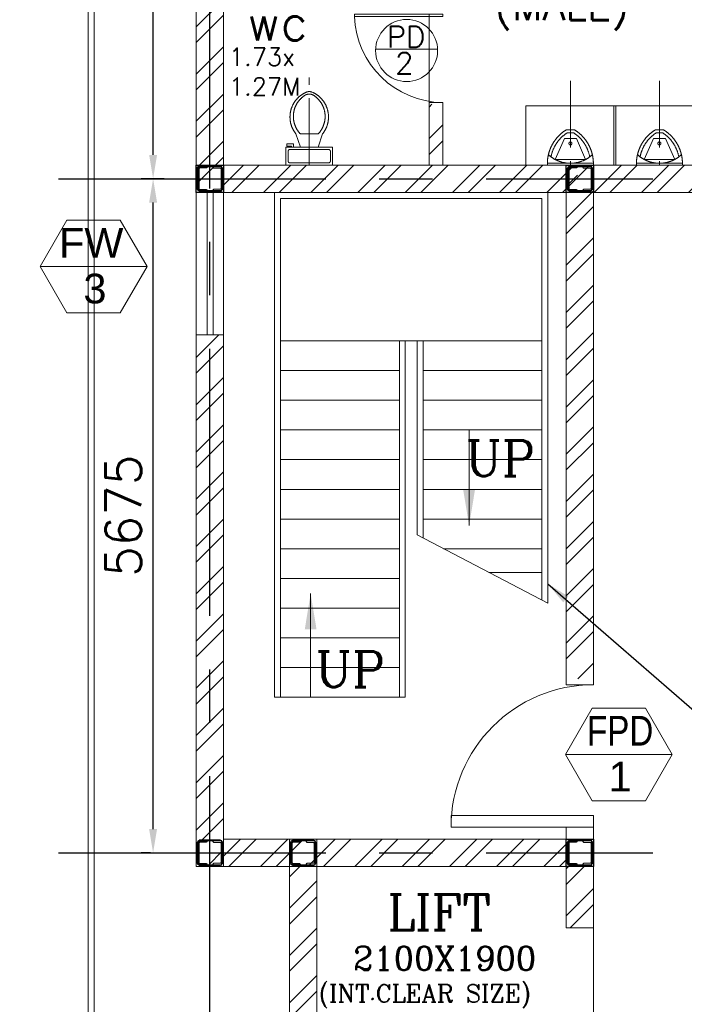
# Model space of a CAD drawing. Header units: inches. Extents: x 0 to 1544102, y 0 to 23144100.
# Tile 149 of 203: x 588974 to 594570, y 143105 to 151394. Entities that reach past the tile are written whole.
import ezdxf
from ezdxf.enums import TextEntityAlignment as Align

# ---------------------------------------------------------------- set-up
doc = ezdxf.new("R2010")
doc.units = ezdxf.units.IN
doc.header["$LTSCALE"] = 1800
doc.header["$MEASUREMENT"] = 0
doc.linetypes.add('1 NORTH ELEVATION$0$NORTH ELEVATION$0$HIDDEN', pattern=[0.375, 0.25, -0.125])
doc.linetypes.add('CENTER', pattern=[2, 1.25, -0.25, 0.25, -0.25])
doc.layers.get('0').update_dxf_attribs({"color": 253})
for name, color, linetype in [('1', 7, 'Continuous'), ('COL', 1, 'Continuous'), ('GRID', 251, 'CENTER')]:
    doc.layers.add(name, color=color, linetype=linetype)
for name, color, linetype, lineweight in [('2CON', 1, 'Continuous', 13), ('A-DOOR', 31, 'Continuous', 9), ('A-DOOR TAG', 3, 'Continuous', 15), ('A-WIN TAG', 3, 'Continuous', 13), ('A-WIN TAG TEXT', 3, 'Continuous', 13), ('CCONTHIN', 15, '1 NORTH ELEVATION$0$NORTH ELEVATION$0$HIDDEN', 13), ('CHAT', 11, 'Continuous', 13), ('CL', 8, 'CENTER', 15), ('CONCRETE', 145, 'Continuous', 15), ('DIM', 4, 'Continuous', 18), ('DOOR', 235, 'Continuous', 13), ('LEADER', 4, 'Continuous', 15), ('STAIR', 2, 'Continuous', 15), ('TEXT', 3, 'Continuous', 18), ('WALL', 6, 'Continuous', 18), ('WALL HATCH', 251, 'Continuous', 13), ('WINDOW', 3, 'Continuous', 13)]:
    doc.layers.add(name, color=color, linetype=linetype, lineweight=lineweight)
doc.styles.add('ROAMNS', font='ROMANS.shx')
doc.styles.add('ROMANC', font='ROMANC.SHX')
doc.styles.add('ROMANS', font='romans.shx')
doc.styles.get("Standard").update_dxf_attribs({"font": 'arial.ttf'})
doc.linetypes.add('FENCELINE1', pattern='A,0.25,-0.1,[133,ltypeshp.shx,S=0.1,R=0,X=-0.1,Y=0],-0.1,1', length=1.45)
doc.dimstyles.new('270-TA-100', dxfattribs={"dimscale": 150, "dimtxt": 400, "dimasz": 2, "dimexe": 0.75, "dimexo": 1, "dimgap": 1, "dimtad": 1, "dimdec": 0, "dimzin": 12, "dimdsep": 46, "dimtxsty": 'ROMANS', "dimcen": 0, "dimclrd": 256, "dimclre": 256, "dimclrt": 6, "dimadec": 1, "dimazin": 3, "dimtfac": 1, "dimtdec": 0, "dimtix": 1, "dimtmove": 2, "dimatfit": 0, "dimfxl": 1.25, "dimarcsym": 2})
doc.dimstyles.new('DIM INT 1', dxfattribs={"dimtxt": 300, "dimasz": 200, "dimexe": 100, "dimexo": 100, "dimgap": 100, "dimtad": 1, "dimdec": 0, "dimzin": 13, "dimdsep": 46, "dimlunit": 5, "dimtxsty": 'ROAMNS', "dimblk2": 'OBLIQUE', "dimcen": 0.09, "dimclrd": 9, "dimclre": 9, "dimclrt": 4, "dimadec": 0, "dimazin": 0, "dimtfac": 1, "dimtdec": 0, "dimtix": 1, "dimtmove": 2, "dimatfit": 3, "dimfxl": 1, "dimtolj": 1, "dimtzin": 13, "dimarcsym": 0})
pattern_1 = [(45, (-441713.8347314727, -182367.0470372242), (-198.8737822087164, 198.8737822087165), []), (45, (-441581.2522102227, -182367.0470372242), (-198.8737822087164, 198.8737822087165), [])]

# ---------------------------------------------------------------- blocks, each defined once
blk = doc.blocks.new('*D857')
at = {"layer": 'DIM', "color": 9, "lineweight": -2, "transparency": 16777216}
for p, q in [((590190.7897118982, 150054.8886561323), (589997.2897118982, 150054.8886561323)), ((590097.2897118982, 144579.8886561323), (590097.2897118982, 149854.8886561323)), ((590074.7897118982, 144379.8886561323), (589997.2897118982, 144379.8886561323))]:
    blk.add_line(p, q, dxfattribs=at)
at = {"layer": 'DIM', "color": 9, "transparency": 16777216}
for points in [[(590063.9563785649, 149854.8886561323), (590130.6230452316, 149854.8886561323), (590097.2897118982, 150054.8886561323)], [(590063.9563785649, 144579.8886561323), (590130.6230452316, 144579.8886561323), (590097.2897118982, 144379.8886561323)]]:
    blk.add_solid(points, dxfattribs=at)
at = {"layer": 'DIM', "color": 4, "transparency": 16777216, "insert": (589847.2897118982, 147217.3886561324), "char_height": 300, "attachment_point": 5, "rotation": 90, "style": 'ROAMNS'}
blk.add_mtext('\\A1;5675', dxfattribs=at)
blk = doc.blocks.new('_Oblique')
at = {"color": 0, "linetype": 'ByBlock', "lineweight": -2}
blk.add_line((-0.5, -0.5), (0.5, 0.5), dxfattribs=at)
blk = doc.blocks.new('*D858')
at = {"layer": 'DIM', "color": 9, "lineweight": -2, "transparency": 16777216}
for p, q in [((590099.7897118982, 154084.8886561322), (589997.2897118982, 154084.8886561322)), ((590097.2897118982, 150254.8886561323), (590097.2897118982, 153884.8886561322)), ((590190.7897118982, 150054.8886561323), (589997.2897118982, 150054.8886561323))]:
    blk.add_line(p, q, dxfattribs=at)
at = {"layer": 'DIM', "color": 9, "transparency": 16777216}
for points in [[(590063.9563785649, 153884.8886561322), (590130.6230452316, 153884.8886561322), (590097.2897118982, 154084.8886561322)], [(590063.9563785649, 150254.8886561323), (590130.6230452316, 150254.8886561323), (590097.2897118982, 150054.8886561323)]]:
    blk.add_solid(points, dxfattribs=at)
at = {"layer": 'DIM', "color": 4, "transparency": 16777216, "insert": (589847.2897118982, 152069.8886561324), "char_height": 300, "attachment_point": 5, "rotation": 90, "style": 'ROAMNS'}
blk.add_mtext('\\A1;4030', dxfattribs=at)
blk = doc.blocks.new('Stub column')
at = {"layer": 'COL', "linetype": 'ByBlock'}
for p, q in [((-108, 90), (-108, -90)), ((-108, 90), (-100, 90)), ((-108, 90), (-100, 90)), ((-108, 90), (-108, -90)), ((-25, 100), (-100, 100)), ((-100, 100), (-100, -100)), ((-100, 100), (-100, -100)), ((-25, 100), (-100, 100)), ((90, 108), (-90, 108)), ((-90, 100), (-90, 108)), ((-90, 100), (-90, 108)), ((-25, 100), (100, 100)), ((90, 100), (90, 108)), ((100, 100), (100, -100)), ((108, 90), (100, 90)), ((108, 90), (108, -90)), ((-108, -90), (-100, -90)), ((-108, -90), (-100, -90)), ((-100, -100), (-25, -100)), ((-100, -100), (-25, -100)), ((-90, -100), (-90, -108)), ((-90, -100), (-90, -108)), ((90, -108), (-90, -108)), ((100, -100), (-25, -100)), ((90, -100), (90, -108)), ((108, -90), (100, -90))]:
    blk.add_line(p, q, dxfattribs=at)
for points in [[(-25, -100), (-25, -96.7447988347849, 0.4015435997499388), (-30.73937665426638, -90.75046188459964), (-88.2606233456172, -88.24953811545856, -0.4015435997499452), (-94, -82.25520116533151), (-94, 82.25520116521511, -0.4015435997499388), (-88.2606233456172, 88.24953811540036), (-30.73937665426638, 90.75046188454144, 0.401543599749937), (-25, 96.74479883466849), (-25, 100)], [(-25, -100), (-25, -96.7447988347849, 0.4015435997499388), (-30.73937665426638, -90.75046188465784), (-88.2606233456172, -88.24953811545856, -0.4015435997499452), (-94, -82.25520116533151), (-94, 82.25520116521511, -0.4015435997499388), (-88.2606233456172, 88.24953811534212), (-30.73937665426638, 90.75046188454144, 0.401543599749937), (-25, 96.74479883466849), (-25, 100)], [(25, -100), (25, -96.7447988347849, -0.4015435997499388), (30.73937665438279, -90.75046188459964), (88.26062334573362, -88.24953811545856, 0.4015435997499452), (94, -82.25520116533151), (94, 82.25520116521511, 0.4015435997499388), (88.26062334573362, 88.24953811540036), (30.73937665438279, 90.75046188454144, -0.401543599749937), (25, 96.74479883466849), (25, 100)]]:
    blk.add_lwpolyline(points, format="xyb", dxfattribs=at)
blk = doc.blocks.new('M_Fire Door Single - 1200 x 2100mm FPD1-Level 1')
at = {"layer": 'A-DOOR'}
for p, q in [((499.9999999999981, -114.9999999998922), (499.9999999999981, -1314.99999999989)), ((599.9999999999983, -114.9999999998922), (499.9999999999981, -114.9999999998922)), ((599.9999999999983, -114.9999999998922), (599.9999999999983, -1314.99999999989)), ((599.9999999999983, -1314.99999999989), (499.9999999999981, -1314.99999999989))]:
    blk.add_line(p, q, dxfattribs=at)
blk.add_arc((599.9999999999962, -114.9999999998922), 1200, 180.0000000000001, 269.9999999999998, dxfattribs=at)
blk = doc.blocks.new('SERVICE BUILDING-ARCH$0$dd1')
at = {"layer": 'DOOR'}
blk.add_lwpolyline([(-1000, 975.0000000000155), (0, 975.0000000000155), (0, 1000.000000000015), (-1000, 1000.000000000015)], close=True, dxfattribs=at)
blk.add_arc((13.43147723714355, 1014.09638690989), 1014.185331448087, 182.2092738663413, 269.2411747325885, dxfattribs=at)
blk = doc.blocks.new('Toilet')
for p, q in [((9.5, -7), (9.5, -3)), ((-10, -9.5), (-8, -9.5)), ((-10, -10.5), (-10, -9.5)), ((-7, -10.5), (-10, -10.5)), ((-8, -9.5), (-8, -9)), ((-7, -9), (-7, -10.5)), ((-4, -9), (-6, -15)), ((4, -9), (6, -15)), ((4, -15), (-4, -15))]:
    blk.add_line(p, q)
blk.add_lwpolyline([(10.5, -9), (10.5, -1), (-10.5, -1), (-10.5, -9)], close=True)
for points in [[(-9.5, -3), (-9.5, -7)], [(8.5, -2), (-8.5, -2)], [(-8.5, -8), (8.5, -8)]]:
    blk.add_lwpolyline(points)
for centre, radius, start, end in [((-8.625, -2.875), 0.8838834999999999, 81.86989999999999, 188.1301), ((8.625, -2.875), 0.8838834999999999, 351.8699, 98.13009999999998), ((-8.625, -7.125), 0.8838834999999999, 171.869898, 278.1301), ((8.625, -7.125), 0.8838834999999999, 261.8699, 8.130099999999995), ((3.519562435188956, -22.58049502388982), 12.16902005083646, 141.4691096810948, 247.9714346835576), ((4.199957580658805, -22.81740929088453), 11.3291791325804, 136.3677254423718, 238.946823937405), ((-3.519499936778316, -22.58047137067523), 12.16903423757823, 292.0284332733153, 38.53070636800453), ((-4.199890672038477, -22.81738596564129), 11.32918622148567, 301.0530065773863, 43.63209216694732), ((2.09660981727e-05, -28.87646475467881), 4, 245.7318247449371, 294.2681740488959), ((2.09415214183e-05, -29.99996806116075), 4, 254.8605283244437, 285.1394707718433)]:
    blk.add_arc(centre, radius, start, end)
blk = doc.blocks.new('*U1381')
for p, q in [((-27.49682435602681, 308.1439852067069), (42.7468245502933, 308.1439852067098)), ((-20.13163502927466, 282.7439852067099), (35.38163522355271, 282.7439852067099)), ((-43.17499990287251, 235.1958732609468), (-120.9794756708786, 59.29631018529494)), ((-43.17499990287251, 235.1958732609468), (58.42500009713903, 235.1958732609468)), ((58.42500009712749, 235.1958732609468), (136.2294758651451, 59.29631018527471)), ((-186.0499999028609, 28.7439852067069), (201.300000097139, 28.743985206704)), ((-186.0499999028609, 28.7439852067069), (-186.0499999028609, 11.67212062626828)), ((-186.0499999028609, 11.67212062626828), (201.300000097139, 11.67212062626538)), ((-120.9794756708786, 59.29631018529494), (136.2294758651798, 59.29631018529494)), ((201.300000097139, 11.67212062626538), (201.300000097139, 28.743985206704))]:
    blk.add_line(p, q)
blk.add_circle((7.118994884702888, 194.1076211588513), 12.7)
for centre, radius, start, end in [((148.0873589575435, 23.81626660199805), 334.1736928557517, 121.6970540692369, 179.1550869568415), ((148.0873589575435, 23.81626660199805), 308.7736928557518, 123.0107951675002, 169.3055204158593), ((-132.8373587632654, 23.81626660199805), 308.7736928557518, 10.69447958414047, 56.98920483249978), ((-132.8373587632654, 23.81626660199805), 334.1736928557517, 0.8449130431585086, 58.30294593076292), ((7.625000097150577, 299.6545788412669), 272.6008226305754, 227.2519700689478, 312.7480299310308)]:
    blk.add_arc(centre, radius, start, end)
blk = doc.blocks.new('TOILET unit2 option3')
at = {"layer": 'WALL HATCH'}
h = blk.add_hatch(dxfattribs=at)
h.set_pattern_fill('ANSI32', color=256, scale=750, style=0)
h.set_pattern_definition([(45, (-681230.979819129, -184574.4962365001), (-198.8737822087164, 198.8737822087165), []), (45, (-681098.3972978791, -184574.4962365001), (-198.8737822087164, 198.8737822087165), [])])
h.paths.add_polyline_path([(1845.000000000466, -1786.347421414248), (1960.000000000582, -1786.347421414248), (1960.000000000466, -1179.999999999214), (1845.000000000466, -1179.999999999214)])
h.paths.add_polyline_path([(1845.000000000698, -3914.999999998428), (1960.000000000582, -3914.999999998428), (1960.000000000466, -3403.152578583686), (1845.000000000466, -3403.152578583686)])
h = blk.add_hatch(dxfattribs=at)
h.set_pattern_fill('ANSI32', color=256, scale=750, style=0)
h.set_pattern_definition(pattern_1)
h.paths.add_polyline_path([(115.0000000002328, -3914.999999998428), (115.0000000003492, -4144.999999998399), (3000.000000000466, -4144.999999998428), (3000.000000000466, -3914.999999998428)])
h = blk.add_hatch(dxfattribs=at)
h.set_pattern_fill('ANSI32', color=256, scale=750, style=0)
h.set_pattern_definition(pattern_1)
h.paths.add_polyline_path([(6390.000000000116, -3914.999999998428), (6160.000000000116, -3914.999999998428), (6159.999999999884, -3914.999999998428), (2960.165268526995, -3914.999999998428), (2960.165268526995, -4144.999999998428), (6389.999999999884, -4144.999999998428)])
at = {"layer": 'A-DOOR TAG', "color": 1}
blk.add_line((1917.155147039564, -2939.418572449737), (1395.117559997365, -2939.418572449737), dxfattribs=at)
blk.add_circle((1656.136353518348, -2950.395697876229), 261.2495126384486, dxfattribs=at)
at = {"layer": 'CCONTHIN', "linetype": 'Continuous'}
for p, q in [((2660.000000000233, -3415.999828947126), (4160.000000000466, -3415.999828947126)), ((2659.999999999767, -3914.999999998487), (2659.999999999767, -3415.999828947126)), ((3402, -3914.999999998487), (3402, -3415.999828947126)), ((3418.000000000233, -3914.999999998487), (3418.000000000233, -3415.999828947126))]:
    blk.add_line(p, q, dxfattribs=at)
at = {"layer": 'CL', "ltscale": 0.25}
for p, q in [((836.262243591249, -3914.999999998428), (836.262243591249, -3178.868455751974)), ((3034.999999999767, -3205.733623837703), (3034.999999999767, -3914.999263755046)), ((3785.000000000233, -3205.733623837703), (3785.000000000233, -3914.999263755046))]:
    blk.add_line(p, q, dxfattribs=at)
at = {"layer": 'DIM'}
blk.add_line((1845.000000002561, -2644.999999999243), (1845.000000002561, -3388.652578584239), dxfattribs=at)
at = {"layer": 'WALL'}
for p, q in [((1845.000000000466, -3388.652578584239), (1845.000000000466, -3914.999999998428)), ((1960.000000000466, -3388.652578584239), (1845.000000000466, -3388.652578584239)), ((1960.000000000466, -3388.652578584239), (1960.000000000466, -3914.999999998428)), ((1845.000000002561, -3429.999999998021), (1845.000000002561, -3914.999999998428)), ((1960.000000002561, -3429.999999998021), (1960.000000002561, -3914.999999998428)), ((115.0000000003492, -3914.999999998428), (6389.999999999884, -3914.999999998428)), ((1845.000000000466, -3914.999999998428), (1730.000000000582, -3914.999999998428)), ((115.0000000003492, -4144.999999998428), (6389.999999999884, -4144.999999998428))]:
    blk.add_line(p, q, dxfattribs=at)
at = {"layer": 'CCONTHIN', "xscale": -18.75, "yscale": 18.75, "zscale": 18.75, "rotation": 180}
blk.add_blockref('Toilet', (836.262243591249, -3933.749999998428), dxfattribs=at)
at = {"layer": 'CCONTHIN', "xscale": -1}
blk.add_blockref('*U1381', (3042.625000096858, -3926.671384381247), dxfattribs=at)
at = {"layer": 'CCONTHIN'}
blk.add_blockref('*U1381', (3777.374999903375, -3926.671384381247), dxfattribs=at)
at = {"layer": 'CHAT', "xscale": 0.7436525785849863, "yscale": 0.7436525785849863, "zscale": 0.7436525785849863}
blk.add_blockref('SERVICE BUILDING-ARCH$0$dd1', (1959.999999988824, -3388.652578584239), dxfattribs=at)
at = {"layer": 'A-DOOR TAG', "linetype": 'Continuous', "style": 'ROMANS'}
for s, p in [('PD', (1488.901870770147, -2835.026280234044)), ('2', (1559.336912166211, -3056.390657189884))]:
    blk.add_text(s, height=180, dxfattribs=at).set_placement(p, align=Align.MIDDLE_LEFT)
at = {"layer": 'TEXT', "style": 'ROAMNS'}
blk.add_text('wc', height=300, dxfattribs=at).set_placement((311.1652685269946, -2864.999999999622))
at = {"layer": 'TEXT', "insert": (2394.416958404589, -2101.952125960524), "char_height": 250, "width": 1714.499999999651, "attachment_point": 1, "line_spacing_factor": 0.825, "style": 'ROAMNS'}
blk.add_mtext('TOILET (MALE)', dxfattribs=at)
at = {"layer": 'TEXT', "insert": (159.1652685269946, -2928.999999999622), "char_height": 150, "width": 1141.076122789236, "attachment_point": 1, "style": 'ROAMNS'}
blk.add_mtext('1.73x 1.27M', dxfattribs=at)
blk = doc.blocks.new('SC-01& LIFT')
at = {"layer": 'WALL HATCH'}
h = blk.add_hatch(dxfattribs=at)
h.set_pattern_fill('ANSI32', color=256, scale=750, style=0)
h.set_pattern_definition([(45, (-441713.8347314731, -169222.0470372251), (-198.8737822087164, 198.8737822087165), []), (45, (-441581.2522102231, -169222.0470372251), (-198.8737822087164, 198.8737822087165), [])])
edge = h.paths.add_edge_path()
edge.add_arc((3172.500000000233, -33583100.13524975), 33587860.13529897, 89.9999019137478, 90.00029425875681, ccw=False)
edge.add_line((3230, 4760.000000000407), (3230, 9000.0000000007))
edge.add_line((3230, 9000.0000000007), (3000, 9000.0000000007))
edge.add_line((3000, 9000.0000000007), (3000.000000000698, 4759.999606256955))
h = blk.add_hatch(dxfattribs=at)
h.set_pattern_fill('ANSI32', color=256, scale=750, style=0)
h.set_pattern_definition([(45, (-421565.8294819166, -181789.8130497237), (-198.8737822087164, 198.8737822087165), []), (45, (-421433.2469606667, -181789.8130497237), (-198.8737822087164, 198.8737822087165), [])])
h.paths.add_polyline_path([(3000.000000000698, 3180.000393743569), (2305.003367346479, 3180.000393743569), (115.0033673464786, 3180.000393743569), (115.0033673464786, 3295.000393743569), (3000.000000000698, 3295.000393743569)])
h.paths.add_polyline_path([(3000.000000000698, 3295.000393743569), (115.0033673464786, 3295.000393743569), (115.0033673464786, 3410.000393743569), (125.0033673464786, 3410.000393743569), (3000.000000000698, 3410.000393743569)])
h = blk.add_hatch(dxfattribs=at)
h.set_pattern_fill('ANSI32', color=256, scale=750, style=0)
h.set_pattern_definition([(45, (-466575.7935778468, -141084.8886561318), (-198.8737822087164, 198.8737822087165), []), (45, (-466443.2110565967, -141084.8886561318), (-198.8737822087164, 198.8737822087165), [])])
h.paths.add_polyline_path([(900.0000000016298, 3180.000000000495), (670.0000000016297, 3180.000000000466), (670.0000000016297, 1280.000000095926), (900.0000000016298, 1280.000000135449)])
h = blk.add_hatch(dxfattribs=at)
h.set_pattern_fill('ANSI32', color=256, scale=750, style=0)
h.set_pattern_definition([(45, (-441058.8347218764, -169272.047037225), (-198.8737822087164, 198.8737822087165), []), (45, (-440926.2522006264, -169272.047037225), (-198.8737822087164, 198.8737822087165), [])])
h.paths.add_polyline_path([(3230.000000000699, 3180.000000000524), (3000.000000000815, 3180.000000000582), (3000.00000000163, 2663.000000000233), (3230.000000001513, 2663.000000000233)])
at = {"layer": 'COL'}
for points in [[(-115, 9085.0000000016), (115, 9085.0000000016), (115, 8855.0000000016), (-115, 8855.0000000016)], [(3000, 9085.0000000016), (3230, 9085.0000000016), (3230, 8855.0000000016), (3000, 8855.0000000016)], [(3000.000000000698, 3410.000000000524), (3230.000000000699, 3410.000000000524), (3230.000000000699, 3180.000000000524), (3000.000000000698, 3180.000000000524)]]:
    blk.add_lwpolyline(points, close=True, dxfattribs=at)
at = {"layer": 'STAIR', "linetype": 'FENCELINE1', "ltscale": 0.25}
for p, q in [((545, 8855.0000000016), (545, 4605.0000000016)), ((2845, 8855.0000000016), (2845, 5396.105223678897)), ((1645, 7605.000000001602), (1645, 4605.0000000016)), ((1745, 7605.000000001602), (1744.999999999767, 5971.064767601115))]:
    blk.add_line(p, q, dxfattribs=at)
at = {"layer": 'STAIR'}
for p, q in [((595, 8805.000000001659), (595, 4605.0000000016)), ((2795, 8805.0000000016), (595, 8805.0000000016)), ((2795, 8805.000000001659), (2795, 5422.239748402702)), ((2795, 7605.000000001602), (595, 7605.000000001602)), ((1595, 7605.000000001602), (1595, 4605.0000000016)), ((1795, 7605.000000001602), (1795, 5944.930242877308)), ((1595, 7355.000000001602), (595, 7355.000000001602)), ((2795, 7355.000000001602), (1795, 7355.000000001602)), ((1595, 7105.000000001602), (595, 7105.000000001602)), ((2795, 7105.000000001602), (1795, 7105.000000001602)), ((1595, 6855.000000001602), (595, 6855.000000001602)), ((2795, 6855.000000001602), (1795, 6855.000000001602)), ((1595, 6605.000000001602), (595, 6605.000000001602)), ((2795, 6605.000000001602), (1795, 6605.000000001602)), ((1595, 6355.000000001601), (595, 6355.000000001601)), ((2795, 6355.000000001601), (1795, 6355.000000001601)), ((1595, 6105.000000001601), (595, 6105.000000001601)), ((2795, 6105.000000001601), (1795, 6105.000000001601)), ((2845, 5396.105223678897), (1744.999999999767, 5971.064767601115)), ((1595, 5855.000000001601), (595, 5855.000000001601)), ((2795, 5855.000000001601), (1967.052569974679, 5855.000000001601)), ((2795, 5655.000000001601), (2349.688187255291, 5655.000000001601)), ((1595, 5605.000000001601), (595, 5605.000000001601)), ((1595, 5355.0000000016), (595, 5355.0000000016)), ((1595, 5105.0000000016), (595, 5105.0000000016)), ((1595, 4855.0000000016), (595, 4855.0000000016)), ((1645, 4605.0000000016), (545, 4605.0000000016))]:
    blk.add_line(p, q, dxfattribs=at)
at = {"layer": 'WALL'}
for p, q in [((3000, 3510.000000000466), (3000, 3410.000000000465)), ((3230, 3510.000000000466), (3230, 3410.000000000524)), ((670.0000000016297, 1050.000000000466), (670.0000000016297, 3410.000000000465)), ((900.0000000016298, 1050.000000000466), (900.0000000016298, 3410.000000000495)), ((3000.000000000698, 3180.000393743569), (3000.000000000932, 2663.000000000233)), ((3000.000000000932, 2663.000000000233), (3000.000000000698, 3180.000000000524)), ((3000.00000000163, 2663.000000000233), (3230.00000000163, 2663.000000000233))]:
    blk.add_line(p, q, dxfattribs=at)
at = {"layer": 'WALL', "flags": 128}
for points in [[(3230, 9000.0000000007), (3230, 4710.000000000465), (3000, 4710.000000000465), (3000, 9000.0000000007)], [(3230.000000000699, 3510.000000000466), (3000.000000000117, 3510.000000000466)], [(115, 3410.000000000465), (3000.000000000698, 3410.000000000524)], [(115, 3180.000000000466), (3000.000000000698, 3180.000000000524)]]:
    blk.add_lwpolyline(points, dxfattribs=at)
at = {"layer": 'WALL'}
blk.add_lwpolyline([(-114.9999904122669, 1280.000000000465), (-114.9999904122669, 1050.000000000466), (3230.000000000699, 1050.000000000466), (3230.000000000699, 3180.000000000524)], dxfattribs=at)
at = {"layer": 'COL', "xscale": -1, "rotation": 180}
for p in [(0.0033673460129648, 8970.00039374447), (3115.003367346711, 8970.000000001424), (0.0033673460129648, 3295.000393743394), (785.0033673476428, 3295.000393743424), (3115.003367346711, 3295.000000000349)]:
    blk.add_blockref('Stub column', p, dxfattribs=at)
at = {"layer": 'TEXT', "linetype": 'CENTER', "style": 'ROMANC'}
for s, height, p in [('UP', 300, (2150.115437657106, 6466.802796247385, -999.9999999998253)), ('UP', 300, (887.5, 4691.068792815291, -999.9999999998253)), ('LIFT', 300, (1493.367602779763, 2644.10664345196)), ('2100X1900', 200, (1204.291958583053, 2306.630629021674)), ('(INT.CLEAR SIZE)', 150, (913.4700724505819, 2036.372347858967))]:
    blk.add_text(s, height=height, dxfattribs=at).set_placement(p)
at = {"layer": 'LEADER'}
for points in [[(2182.239388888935, 6049.922177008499), (2182.239388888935, 6855.000000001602)], [(848, 5477.552812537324), (848, 4605.0000000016)]]:
    blk.add_leader(points, dimstyle='270-TA-100', dxfattribs=at)

msp = doc.modelspace()

# ---------------------------------------------------------------- hatches: boundary and pattern name
at = {"layer": 'WALL HATCH'}
h = msp.add_hatch(dxfattribs=at)
h.set_pattern_fill('ANSI32', color=256, scale=750, style=0)
h.set_pattern_definition([(45, (24861.95884637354, -28052.15838109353), (-198.8737822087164, 198.8737822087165), []), (45, (24994.54136762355, -28052.15838109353), (-198.8737822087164, 198.8737822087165), [])])
h.paths.add_polyline_path([(590460.7935778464, 149939.8886561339), (590690.7935778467, 149939.8886561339), (590690.7935778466, 153284.8886561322), (590460.7935778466, 153284.8886561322)])
h.paths.add_polyline_path([(590460.7935778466, 144264.8886561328), (590690.7935778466, 144264.8886561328), (590690.7935778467, 148739.8886561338), (590460.7935778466, 148739.8886561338)])
h.paths.add_polyline_path([(590690.7935778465, 142364.8886561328), (590460.7935778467, 142364.8886561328), (590460.7935778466, 141984.8886561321), (590690.7935778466, 141984.8886561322)])

# ---------------------------------------------------------------- linework, layer by layer
at = {"layer": '2CON'}
for p, q in [((590045.9588463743, 149316.3416189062), (589145.9588463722, 149316.3416189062)), ((594468.4588463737, 145207.8420126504), (593568.4588463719, 145207.8420126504))]:
    msp.add_line(p, q, dxfattribs=at)
at = {"layer": 'A-WIN TAG'}
for points in [[(589370.9588463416, 149706.0530505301), (589145.9588463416, 149316.3416188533), (589370.9588463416, 148926.6301871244), (589820.9588463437, 148926.6301871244), (590045.9588463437, 149316.3416188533), (589820.9588463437, 149706.0530505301)], [(593793.4588463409, 145597.5534442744), (593568.4588463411, 145207.8420125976), (593793.4588463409, 144818.1305808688), (594243.4588463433, 144818.1305808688), (594468.4588463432, 145207.8420125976), (594243.4588463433, 145597.5534442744)]]:
    msp.add_lwpolyline(points, close=True, dxfattribs=at)
at = {"layer": 'CONCRETE'}
for p, q in [((589550.7935778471, 138109.8886561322), (589550.7935778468, 155034.8886561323)), ((589600.7935778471, 138109.8886561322), (589600.7935778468, 155034.8886561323))]:
    msp.add_line(p, q, dxfattribs=at)
at = {"layer": 'GRID'}
for p, q in [((590575.7935778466, 103174.1265470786), (590575.7935778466, 168584.8886561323)), ((589300.7935778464, 150054.8886561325), (594305.7935778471, 150054.8886561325)), ((589300.7935778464, 144379.8886561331), (594305.7935778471, 144379.8886561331))]:
    msp.add_line(p, q, dxfattribs=at)
at = {"layer": 'WALL'}
for p, q in [((590460.7935778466, 153284.8886561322), (590460.7935778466, 144264.8886561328)), ((590690.7935778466, 153284.8886561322), (590690.7935778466, 144264.8886561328)), ((590690.7935778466, 144264.8886561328), (590460.7935778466, 144264.8886561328))]:
    msp.add_line(p, q, dxfattribs=at)
at = {"layer": 'WINDOW', "ltscale": 100}
for p, q in [((590552.1728768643, 148739.8886561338), (590552.1728768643, 149939.8886561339)), ((590602.1728768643, 148739.8886561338), (590602.1728768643, 149939.8886561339))]:
    msp.add_line(p, q, dxfattribs=at)
msp.add_lwpolyline([(590460.7935778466, 149939.8886561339), (590460.7935778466, 148739.8886561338), (590690.7935778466, 148739.8886561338), (590690.7935778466, 149939.8886561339)], close=True, dxfattribs=at)

# ---------------------------------------------------------------- block references
at = {"layer": '1'}
msp.add_blockref('TOILET unit2 option3', (590575.7935778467, 154084.8886561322), dxfattribs=at)
at = {"layer": 'A-DOOR'}
msp.add_blockref('SC-01& LIFT', (590575.7935778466, 141084.8886561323), dxfattribs=at)
at = {"layer": 'A-DOOR', "rotation": 269.9999999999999}
msp.add_blockref('M_Fire Door Single - 1200 x 2100mm FPD1-Level 1', (593920.7935778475, 145194.8886561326), dxfattribs=at)

# ---------------------------------------------------------------- texts
at = {"layer": 'A-WIN TAG'}
for s, p in [('FW', (589576.2636172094, 149516.284808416)), ('3', (589607.5481525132, 149130.4731223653))]:
    msp.add_text(s, height=250.0000000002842, dxfattribs=at).set_placement(p, align=Align.MIDDLE)
at = {"layer": 'A-WIN TAG TEXT', "width": 0.8}
msp.add_text('FPD', height=250.0000000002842, dxfattribs=at).set_placement((594029.8103180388, 145407.7852021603), align=Align.MIDDLE)
at = {"layer": 'A-WIN TAG TEXT'}
msp.add_text('1', height=250.0000000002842, dxfattribs=at).set_placement((594030.0481525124, 145021.9735161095), align=Align.MIDDLE)

# ---------------------------------------------------------------- dimensions: what is measured, and where the dimension line sits
at = {"layer": 'DIM'}
for base, p1, p2, picture, middle in [((590097.2897118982, 154084.8886561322), (590290.7897118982, 150054.8886561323), (590199.7897118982, 154084.8886561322), '*D858', (589847.2897118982, 152069.8886561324)), ((590097.2897118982, 150054.8886561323), (590174.7897118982, 144379.8886561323), (590290.7897118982, 150054.8886561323), '*D857', (589847.2897118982, 147217.3886561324))]:
    dim = msp.add_linear_dim(base=base, p1=p1, p2=p2, angle=90, dimstyle='DIM INT 1', dxfattribs=at)
    dim.commit()
    dim.dimension.update_dxf_attribs({"geometry": picture, "text_midpoint": middle})

# ---------------------------------------------------------------- leaders
msp.add_leader([(593420.7935778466, 146644.8994487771), (594919.2890447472, 145342.8632945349), (596936.3942105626, 145342.8632945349)], dimstyle='DIM INT 1', override={"dimtmove": 0}, dxfattribs=at)

doc.saveas('drawing.dxf')
